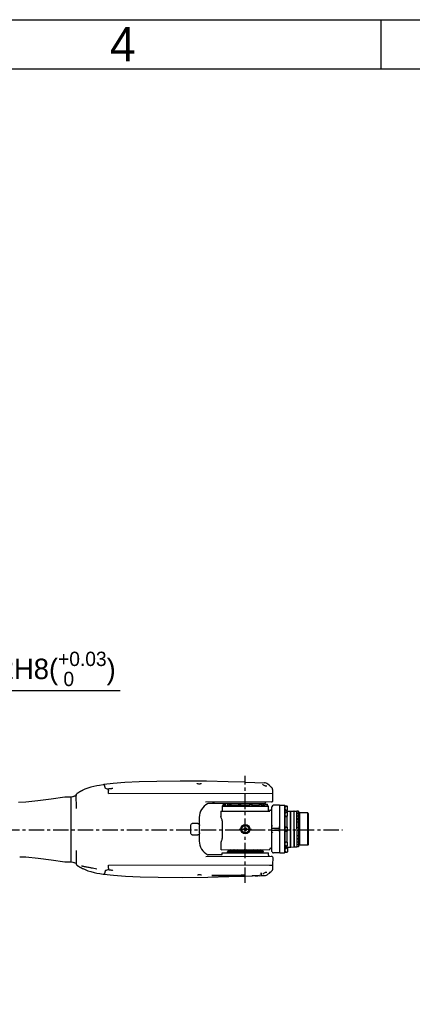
# Model space of a CAD drawing. Header units: millimetres. Extents: x 4086 to 10416, y 123 to 1549.
# Tile 152 of 256: x 7115 to 7307, y 1068 to 1549. Entities that reach past the tile are written whole.
import ezdxf
from ezdxf.enums import TextEntityAlignment as Align

# ---------------------------------------------------------------- set-up
doc = ezdxf.new("R2010")
doc.units = ezdxf.units.MM
doc.linetypes.add('CENTER', pattern=[0.6, 0.375, -0.075, 0.075, -0.075])
for name, color, linetype in [('中心线', 7, 'Continuous'), ('外形图', 7, 'Continuous'), ('尺寸标注', 7, 'Continuous'), ('运动范围', 7, 'Continuous')]:
    doc.layers.add(name, color=color, linetype=linetype)
doc.styles.add('思源黑', font='SourceHanSansCN-Normal.ttf')
doc.dimstyles.new('尺寸标注_1_4比例中六弯折', dxfattribs={"dimtxt": 10, "dimasz": 8, "dimexe": 2, "dimexo": 1.5, "dimgap": 1, "dimtad": 1, "dimtih": 1, "dimtoh": 1, "dimdec": 1, "dimlfac": 4, "dimdsep": 46, "dimtxsty": '思源黑', "dimcen": 0.09, "dimadec": 0, "dimazin": 0, "dimtp": 0.01, "dimtm": 0.01, "dimtfac": 1, "dimtdec": 1, "dimtofl": 0, "dimtmove": 0, "dimatfit": 3, "dimfxl": 1, "dimtolj": 1, "dimarcsym": 0})

# ---------------------------------------------------------------- blocks, each defined once
blk = doc.blocks.new('1')
at = {"color": 2}
blk.add_line((7291.66, 1549.22), (7291.66, 1525.22), dxfattribs=at)
for points in [[(6283.66, 123.62), (6283.66, 1549.22), (8299.66, 1549.22), (8299.66, 123.62)], [(6403.66, 147.62), (6403.66, 1525.22), (8275.66, 1525.22), (8275.66, 147.62)]]:
    blk.add_lwpolyline(points, close=True, dxfattribs=at)
at = {"color": 2, "style": '思源黑'}
blk.add_text('4', height=16.8, dxfattribs=at).set_placement((7165.66, 1537.22), align=Align.MIDDLE_CENTER)
at = {"color": 7, "style": '思源黑'}
for tag, height, p in [('编号', 19.2, (8134.84, 252.67)), ('比例', 8, (7939.66, 171.62))]:
    blk.add_attdef(tag, text='', height=height, dxfattribs=at).set_placement(p, align=Align.MIDDLE)
at = {"linetype": 'Continuous', "lineweight": 0, "ltscale": 0.3, "style": '思源黑'}
for tag, p in [('当前页', (8121.35, 207.93)), ('总页数', (8160.27, 207.93))]:
    blk.add_attdef(tag, text='', height=8, dxfattribs=at).set_placement(p, align=Align.MIDDLE)
blk = doc.blocks.new('*D631')
at = {"layer": 'Defpoints', "color": 0}
for p in [(7031.66, 1193.82), (7034.06, 1195.61)]:
    blk.add_point(p, dxfattribs=at)
at = {"layer": '尺寸标注', "color": 0, "lineweight": -2}
for p in [(7040.47, 1200.4), (7164.41, 1221.39)]:
    blk.add_line(p, (7068.58, 1221.39), dxfattribs=at)
at = {"layer": '尺寸标注', "color": 0}
for p, q in [((7032.77, 1194.71), (7032.95, 1194.71)), ((7032.86, 1194.62), (7032.86, 1194.8))]:
    blk.add_line(p, q, dxfattribs=at)
blk.add_solid([(7039.67, 1201.47), (7041.27, 1199.33), (7034.06, 1195.61)], dxfattribs=at)
at = {"layer": '尺寸标注', "color": 0, "insert": (7117, 1232.15), "char_height": 10, "attachment_point": 5, "style": '思源黑'}
blk.add_mtext('\\A1;2×{\\C256;Φ}12H8({\\H0.7x;\\S+0.03^  0;})', dxfattribs=at)

msp = doc.modelspace()

# ---------------------------------------------------------------- linework, layer by layer
at = {"layer": '中心线', "linetype": 'CENTER', "ltscale": 20}
msp.add_line((6915.728, 1153.464), (7273.005, 1153.464), dxfattribs=at)
at = {"layer": '外形图', "color": 7, "linetype": 'Continuous'}
for p, q in [((7156.409, 1175.605), (7156.203, 1175.534)), ((7156.353, 1175.54), (7156.349, 1175.541)), ((7160.991, 1176.188), (7156.405, 1175.604)), ((7158.753, 1173.513), (7158.728, 1173.52)), ((7158.829, 1173.502), (7158.753, 1173.513)), ((7158.941, 1173.494), (7158.829, 1173.502)), ((7159.089, 1173.492), (7158.941, 1173.494)), ((7159.142, 1173.493), (7159.089, 1173.492)), ((7159.277, 1173.496), (7159.142, 1173.493)), ((7160.338, 1173.65), (7160.294, 1173.64)), ((7160.475, 1173.685), (7160.338, 1173.65)), ((7160.585, 1173.718), (7160.475, 1173.685)), ((7201.977, 1176.107), (7201.967, 1176.112)), ((7202.028, 1176.088), (7201.977, 1176.107)), ((7202.256, 1176.033), (7202.134, 1176.063)), ((7203.904, 1176.092), (7203.794, 1176.058)), ((7203.929, 1176.098), (7203.901, 1176.091)), ((7225.492, 1176.807), (7234.962, 1176.532)), ((7235.289, 1174.967), (7235.112, 1175.034)), ((7235.453, 1174.91), (7235.289, 1174.967)), ((7236.008, 1176.201), (7236.005, 1176.202)), ((7238.731, 1173.835), (7238.684, 1173.905)), ((7137.687, 1169.466), (7137.33, 1169.44)), ((7140.505, 1169.471), (7137.687, 1169.466)), ((7140.512, 1169.473), (7140.505, 1169.471)), ((7140.505, 1169.472), (7140.505, 1169.469)), ((7140.56, 1137.978), (7140.505, 1169.469)), ((7141.318, 1169.727), (7140.512, 1169.473)), ((7142.196, 1170.006), (7141.318, 1169.727)), ((7142.646, 1170.151), (7141.957, 1169.93)), ((7142.658, 1170.155), (7142.196, 1170.006)), ((7142.844, 1170.265), (7142.658, 1170.155)), ((7142.962, 1170.431), (7142.844, 1170.265)), ((7143.003, 1170.63), (7142.962, 1170.431)), ((7143.015, 1163.984), (7143.003, 1170.758)), ((7146.121, 1172.871), (7146.116, 1172.868)), ((7158.71, 1171.253), (7238.944, 1171.393)), ((7238.885, 1173.329), (7238.884, 1173.363)), ((7238.285, 1167.142), (7206.131, 1167.086)), ((7210.477, 1166.343), (7207.347, 1166.338)), ((7210.475, 1167.093), (7209.555, 1167.035)), ((7235.261, 1166.386), (7210.477, 1166.343)), ((7214.363, 1165.225), (7214.263, 1165.125)), ((7214.263, 1165.125), (7236.763, 1165.164)), ((7214.263, 1165.125), (7214.268, 1162.6)), ((7214.363, 1165.225), (7214.683, 1165.226)), ((7214.683, 1165.226), (7214.682, 1165.851)), ((7214.683, 1165.226), (7214.775, 1165.226)), ((7214.807, 1165.976), (7215.932, 1165.978)), ((7214.846, 1165.226), (7217.46, 1165.23)), ((7216.058, 1165.228), (7216.057, 1165.853)), ((7216.761, 1166.354), (7216.762, 1165.579)), ((7217.4, 1165.58), (7216.762, 1165.579)), ((7216.762, 1165.579), (7216.862, 1165.479)), ((7217.4, 1165.48), (7216.862, 1165.479)), ((7216.888, 1165.229), (7216.954, 1165.48)), ((7217.401, 1165.23), (7217.4, 1165.855)), ((7217.46, 1165.23), (7217.745, 1165.231)), ((7217.525, 1165.981), (7218.649, 1165.982)), ((7217.745, 1165.231), (7222.392, 1165.239)), ((7218.776, 1165.233), (7218.775, 1165.858)), ((7222.107, 1165.589), (7218.775, 1165.583)), ((7222.107, 1165.489), (7218.775, 1165.483)), ((7222.108, 1165.239), (7222.107, 1165.864)), ((7222.232, 1165.989), (7223.357, 1165.991)), ((7222.392, 1165.239), (7222.795, 1165.24)), ((7222.795, 1165.24), (7228.231, 1165.249)), ((7223.483, 1165.241), (7223.482, 1165.866)), ((7227.542, 1165.598), (7223.482, 1165.591)), ((7227.543, 1165.498), (7223.482, 1165.491)), ((7227.543, 1165.248), (7227.542, 1165.873)), ((7227.667, 1165.998), (7228.792, 1166)), ((7228.198, 1165.249), (7228.636, 1165.25)), ((7228.574, 1165.25), (7233.167, 1165.258)), ((7228.918, 1165.25), (7228.917, 1165.875)), ((7232.249, 1165.606), (7228.917, 1165.6)), ((7232.25, 1165.506), (7228.918, 1165.5)), ((7232.25, 1165.256), (7232.249, 1165.881)), ((7232.374, 1166.006), (7233.499, 1166.008)), ((7233.167, 1165.258), (7233.566, 1165.259)), ((7233.533, 1165.258), (7236.179, 1165.263)), ((7233.625, 1165.259), (7233.624, 1165.884)), ((7234.262, 1165.61), (7233.624, 1165.609)), ((7234.162, 1165.51), (7233.625, 1165.509)), ((7234.138, 1165.26), (7234.07, 1165.509)), ((7234.262, 1165.61), (7234.162, 1165.51)), ((7234.261, 1166.385), (7234.262, 1165.61)), ((7234.968, 1165.261), (7234.967, 1165.886)), ((7235.091, 1166.011), (7236.216, 1166.013)), ((7235.261, 1166.386), (7235.261, 1166.636)), ((7236.179, 1165.263), (7236.343, 1165.263)), ((7236.343, 1165.263), (7236.342, 1165.888)), ((7236.343, 1165.263), (7236.663, 1165.264)), ((7236.663, 1165.264), (7236.763, 1165.164)), ((7236.763, 1165.164), (7236.767, 1162.639)), ((7238.532, 1154.392), (7238.514, 1164.767)), ((7242.262, 1165.524), (7239.262, 1165.518)), ((7242.262, 1165.524), (7242.281, 1155.149)), ((7242.263, 1165.399), (7242.387, 1165.524)), ((7242.387, 1165.524), (7244.637, 1165.528)), ((7242.428, 1142.274), (7242.387, 1165.524)), ((7244.763, 1165.403), (7244.637, 1165.528)), ((7244.637, 1165.528), (7244.678, 1142.278)), ((7244.763, 1165.403), (7244.803, 1142.403)), ((7244.763, 1165.216), (7245.888, 1165.218)), ((7244.764, 1164.666), (7245.716, 1165.217)), ((7246.013, 1165.093), (7246.016, 1163.218)), ((7203.023, 1159.58), (7203.029, 1156.155)), ((7213.643, 1162.599), (7237.471, 1162.64)), ((7213.643, 1162.599), (7213.647, 1160.174)), ((7237.761, 1163.149), (7237.517, 1163.15)), ((7244.766, 1163.641), (7245.719, 1163.092)), ((7244.767, 1163.091), (7245.892, 1163.093)), ((7244.768, 1162.213), (7245.893, 1162.215)), ((7244.769, 1161.663), (7245.721, 1162.215)), ((7244.771, 1160.638), (7245.725, 1160.09)), ((7244.772, 1160.088), (7245.897, 1160.09)), ((7244.867, 1162.903), (7245.767, 1162.905)), ((7246.017, 1162.655), (7245.767, 1162.905)), ((7245.767, 1162.905), (7245.768, 1162.215)), ((7245.772, 1160.09), (7245.781, 1154.967)), ((7246.017, 1162.655), (7247.567, 1162.658)), ((7246.018, 1162.091), (7246.017, 1162.655)), ((7246.018, 1162.091), (7246.022, 1160.216)), ((7246.031, 1154.843), (7246.022, 1160.216)), ((7247.643, 1162.583), (7247.567, 1162.658)), ((7247.567, 1162.658), (7247.598, 1145.158)), ((7247.643, 1162.583), (7247.717, 1162.658)), ((7247.673, 1145.233), (7247.643, 1162.583)), ((7247.717, 1162.658), (7249.286, 1162.661)), ((7247.748, 1145.158), (7247.717, 1162.658)), ((7249.361, 1162.586), (7249.286, 1162.661)), ((7249.286, 1162.661), (7249.317, 1145.161)), ((7249.361, 1162.586), (7249.436, 1162.661)), ((7249.392, 1145.236), (7249.361, 1162.586)), ((7249.436, 1162.661), (7250.68, 1162.663)), ((7249.467, 1145.161), (7249.436, 1162.661)), ((7250.768, 1162.576), (7250.68, 1162.663)), ((7250.68, 1162.663), (7250.711, 1145.163)), ((7251.468, 1162.602), (7250.768, 1162.601)), ((7250.798, 1145.226), (7250.768, 1162.601)), ((7251.469, 1161.53), (7250.769, 1161.529)), ((7251.472, 1160.259), (7250.772, 1160.258)), ((7251.518, 1162.552), (7251.468, 1162.602)), ((7251.468, 1162.602), (7251.474, 1158.884)), ((7251.52, 1161.481), (7251.469, 1161.53)), ((7251.522, 1160.209), (7251.472, 1160.259)), ((7251.518, 1162.552), (7251.548, 1145.277)), ((7251.645, 1161.04), (7251.52, 1161.165)), ((7251.645, 1161.04), (7251.67, 1146.79)), ((7251.773, 1159.415), (7251.648, 1159.54)), ((7251.769, 1161.54), (7252.019, 1161.791)), ((7251.796, 1146.29), (7251.769, 1161.54)), ((7256.019, 1161.798), (7252.019, 1161.791)), ((7252.019, 1161.791), (7252.046, 1146.041)), ((7256.269, 1161.548), (7256.019, 1161.798)), ((7256.046, 1146.048), (7256.019, 1161.798)), ((7256.269, 1161.548), (7256.296, 1146.298)), ((7198.914, 1152.073), (7198.908, 1155.573)), ((7199.584, 1156.574), (7199.604, 1156.574)), ((7202.26, 1156.579), (7199.604, 1156.574)), ((7203.21, 1152.081), (7203.204, 1155.581)), ((7214.276, 1158.007), (7214.291, 1149.276)), ((7224.9, 1154.217), (7225.518, 1154.591)), ((7224.916, 1153.496), (7224.9, 1154.217)), ((7225.518, 1154.591), (7226.15, 1154.243)), ((7226.15, 1154.243), (7226.165, 1153.522)), ((7238.532, 1154.392), (7239.282, 1154.393)), ((7238.534, 1153.392), (7238.532, 1154.392)), ((7239.282, 1154.393), (7242.282, 1154.399)), ((7242.285, 1152.649), (7242.281, 1155.149)), ((7244.781, 1154.966), (7245.906, 1154.968)), ((7244.782, 1154.416), (7245.734, 1154.967)), ((7246.031, 1154.843), (7246.034, 1152.968)), ((7251.474, 1158.884), (7250.774, 1158.883)), ((7251.475, 1158.602), (7250.775, 1158.601)), ((7251.477, 1157.227), (7250.777, 1157.226)), ((7251.482, 1154.602), (7250.782, 1154.601)), ((7251.524, 1158.934), (7251.474, 1158.884)), ((7251.525, 1158.552), (7251.475, 1158.602)), ((7251.475, 1158.602), (7251.477, 1157.227)), ((7251.527, 1157.277), (7251.477, 1157.227)), ((7251.532, 1154.552), (7251.482, 1154.602)), ((7251.482, 1154.602), (7251.484, 1153.227)), ((7199.593, 1151.074), (7199.614, 1151.074)), ((7199.614, 1151.074), (7202.27, 1151.079)), ((7203.037, 1151.505), (7203.043, 1148.08)), ((7225.548, 1153.148), (7224.916, 1153.496)), ((7226.165, 1153.522), (7225.548, 1153.148)), ((7238.534, 1153.392), (7239.284, 1153.393)), ((7238.552, 1143.017), (7238.534, 1153.392)), ((7239.284, 1153.393), (7242.284, 1153.399)), ((7242.285, 1152.649), (7242.303, 1142.274)), ((7244.784, 1153.391), (7245.737, 1152.842)), ((7244.785, 1152.841), (7245.91, 1152.843)), ((7245.785, 1152.842), (7245.794, 1147.719)), ((7246.044, 1147.595), (7246.034, 1152.968)), ((7251.484, 1153.227), (7250.784, 1153.226)), ((7251.489, 1150.602), (7250.789, 1150.601)), ((7251.534, 1153.277), (7251.484, 1153.227)), ((7251.539, 1150.552), (7251.489, 1150.602)), ((7251.489, 1150.602), (7251.491, 1149.227)), ((7213.675, 1143.849), (7213.67, 1147.024)), ((7237.793, 1144.786), (7237.863, 1144.63)), ((7244.794, 1147.718), (7245.919, 1147.72)), ((7244.795, 1147.168), (7245.746, 1147.719)), ((7244.796, 1146.143), (7245.75, 1145.594)), ((7244.797, 1145.593), (7245.922, 1145.595)), ((7244.799, 1144.716), (7245.924, 1144.718)), ((7244.8, 1144.166), (7245.751, 1144.717)), ((7244.898, 1144.903), (7245.798, 1144.905)), ((7245.797, 1145.594), (7245.798, 1144.905)), ((7246.048, 1145.155), (7245.798, 1144.905)), ((7246.044, 1147.595), (7246.047, 1145.72)), ((7246.048, 1145.155), (7246.047, 1145.723)), ((7246.048, 1145.155), (7247.598, 1145.158)), ((7246.049, 1144.593), (7246.052, 1142.718)), ((7247.673, 1145.233), (7247.598, 1145.158)), ((7247.673, 1145.233), (7247.748, 1145.158)), ((7247.748, 1145.158), (7249.317, 1145.161)), ((7249.392, 1145.236), (7249.317, 1145.161)), ((7249.392, 1145.236), (7249.467, 1145.161)), ((7249.467, 1145.161), (7250.711, 1145.163)), ((7250.798, 1145.251), (7250.711, 1145.163)), ((7251.491, 1149.227), (7250.791, 1149.226)), ((7251.491, 1148.945), (7250.791, 1148.944)), ((7251.494, 1147.57), (7250.794, 1147.569)), ((7251.496, 1146.299), (7250.796, 1146.298)), ((7251.498, 1145.227), (7250.798, 1145.226)), ((7251.541, 1149.277), (7251.491, 1149.227)), ((7251.541, 1148.896), (7251.491, 1148.945)), ((7251.491, 1148.945), (7251.498, 1145.227)), ((7251.544, 1147.621), (7251.494, 1147.57)), ((7251.546, 1146.349), (7251.496, 1146.299)), ((7251.548, 1145.277), (7251.498, 1145.227)), ((7251.67, 1146.79), (7251.545, 1146.665)), ((7251.792, 1148.415), (7251.668, 1148.29)), ((7251.796, 1146.29), (7252.046, 1146.041)), ((7256.046, 1146.048), (7252.046, 1146.041)), ((7256.296, 1146.298), (7256.046, 1146.048)), ((7115.344, 1140.421), (7115.56, 1140.428)), ((7143.063, 1136.693), (7143.051, 1143.467)), ((7206.178, 1140.586), (7238.333, 1140.642)), ((7210.52, 1141.343), (7207.391, 1141.338)), ((7214.17, 1141.35), (7210.52, 1141.343)), ((7213.675, 1143.849), (7237.425, 1143.89)), ((7214.303, 1142.35), (7236.803, 1142.389)), ((7214.304, 1141.85), (7214.303, 1142.35)), ((7217.09, 1143.355), (7216.802, 1142.854)), ((7216.802, 1142.854), (7234.302, 1142.885)), ((7216.803, 1142.354), (7216.802, 1142.854)), ((7217.09, 1143.355), (7234.012, 1143.384)), ((7218.595, 1143.857), (7218.363, 1143.482)), ((7218.363, 1143.857), (7218.363, 1143.482)), ((7219.505, 1143.859), (7219.738, 1143.484)), ((7219.738, 1143.859), (7219.738, 1143.484)), ((7219.925, 1143.86), (7219.926, 1143.36)), ((7220.499, 1143.861), (7220.267, 1143.485)), ((7220.267, 1143.86), (7220.267, 1143.485)), ((7221.409, 1143.862), (7221.642, 1143.488)), ((7221.642, 1143.863), (7221.642, 1143.488)), ((7225.095, 1143.869), (7224.863, 1143.493)), ((7224.863, 1143.868), (7224.863, 1143.493)), ((7226.005, 1143.87), (7226.238, 1143.496)), ((7226.238, 1143.871), (7226.238, 1143.496)), ((7229.459, 1143.876), (7229.46, 1143.501)), ((7229.691, 1143.877), (7229.46, 1143.501)), ((7230.601, 1143.878), (7230.835, 1143.504)), ((7230.834, 1143.879), (7230.835, 1143.504)), ((7231.175, 1143.879), (7231.176, 1143.379)), ((7231.595, 1143.88), (7231.363, 1143.505)), ((7231.363, 1143.88), (7231.363, 1143.505)), ((7232.505, 1143.882), (7232.738, 1143.507)), ((7232.738, 1143.882), (7232.738, 1143.507)), ((7234.012, 1143.384), (7234.302, 1142.885)), ((7234.303, 1142.385), (7234.302, 1142.885)), ((7236.805, 1141.139), (7236.803, 1142.389)), ((7237.425, 1143.89), (7237.425, 1144.133)), ((7242.303, 1142.274), (7239.303, 1142.269)), ((7242.303, 1142.399), (7242.428, 1142.274)), ((7242.428, 1142.274), (7244.678, 1142.278)), ((7244.803, 1142.403), (7244.678, 1142.278)), ((7244.802, 1143.141), (7245.755, 1142.592)), ((7244.802, 1142.591), (7245.927, 1142.593)), ((7137.382, 1137.991), (7137.74, 1137.966)), ((7137.74, 1137.966), (7140.56, 1137.971)), ((7140.56, 1137.978), (7140.56, 1137.964)), ((7140.567, 1137.969), (7140.56, 1137.971)), ((7140.565, 1137.97), (7141.234, 1137.762)), ((7140.567, 1137.969), (7141.373, 1137.718)), ((7141.234, 1137.762), (7142.014, 1137.518)), ((7141.373, 1137.718), (7142.253, 1137.442)), ((7142.014, 1137.518), (7142.703, 1137.299)), ((7142.253, 1137.442), (7142.715, 1137.295)), ((7158.771, 1136.253), (7239.005, 1136.393)), ((7237.412, 1136.262), (7239.039, 1136.265)), ((7146.188, 1134.591), (7146.183, 1134.594)), ((7153.07, 1132.444), (7154.419, 1132.216)), ((7154.419, 1132.216), (7156.127, 1131.946)), ((7156.266, 1131.958), (7156.441, 1131.906)), ((7158.892, 1133.98), (7159.013, 1133.997)), ((7159.013, 1133.997), (7159.212, 1134.003)), ((7159.212, 1134.003), (7159.37, 1133.999)), ((7159.37, 1133.999), (7159.518, 1133.993)), ((7160.139, 1133.916), (7160.296, 1133.885)), ((7160.296, 1133.885), (7160.425, 1133.857)), ((7202.172, 1131.561), (7202.27, 1131.585)), ((7202.27, 1131.585), (7202.312, 1131.593)), ((7202.311, 1131.593), (7202.442, 1131.622)), ((7203.831, 1131.609), (7203.966, 1131.572)), ((7203.964, 1131.572), (7203.986, 1131.567)), ((7203.986, 1131.567), (7204.067, 1131.544)), ((7204.067, 1131.544), (7204.112, 1131.524)), ((7204.112, 1131.524), (7204.12, 1131.519)), ((7225.612, 1130.932), (7228.881, 1131.034)), ((7228.967, 1131.036), (7228.88, 1131.034)), ((7230.42, 1131.083), (7228.967, 1131.036)), ((7229.011, 1131.161), (7229.075, 1131.164)), ((7229.077, 1131.137), (7229.076, 1131.161)), ((7230.42, 1131.083), (7231.606, 1131.122)), ((7232.348, 1131.147), (7231.606, 1131.122)), ((7232.378, 1131.272), (7232.314, 1131.269)), ((7232.348, 1131.147), (7233.067, 1131.171)), ((7233.067, 1131.171), (7235.081, 1131.24)), ((7235.445, 1132.79), (7235.584, 1132.834)), ((7235.584, 1132.834), (7235.689, 1132.862)), ((7235.689, 1132.862), (7235.883, 1132.902)), ((7235.883, 1132.902), (7236.025, 1132.909)), ((7236.025, 1132.909), (7236.062, 1132.904)), ((7236.064, 1132.904), (7236.095, 1132.896)), ((7236.095, 1132.896), (7236.107, 1132.89)), ((7236.107, 1132.89), (7236.109, 1132.888)), ((7236.109, 1132.888), (7236.109, 1132.881)), ((7238.584, 1133.642), (7238.634, 1133.692)), ((7238.634, 1133.692), (7238.794, 1133.881)), ((7238.793, 1133.88), (7238.841, 1133.95))]:
    msp.add_line(p, q, dxfattribs=at)
at = {"layer": '外形图', "color": 7}
msp.add_line((7222.533, 1153.869), (7228.533, 1153.869), dxfattribs=at)
at = {"layer": '外形图', "color": 7, "linetype": 'Continuous'}
for points in [[(7152.996, 1175.042), (7151.596, 1174.759), (7150.046, 1174.362), (7148.582, 1173.894), (7147.198, 1173.358), (7146.116, 1172.868)], [(7156.051, 1175.551), (7154.344, 1175.275), (7152.996, 1175.042)], [(7160.294, 1173.64), (7160.171, 1173.611), (7159.88, 1173.548), (7159.573, 1173.508), (7159.277, 1173.496)], [(7160.762, 1173.793), (7160.765, 1173.797), (7160.761, 1173.794), (7160.728, 1173.775), (7160.669, 1173.749), (7160.585, 1173.718)], [(7225.491, 1176.807), (7217.205, 1177.046), (7206.549, 1177.26), (7193.731, 1177.32), (7182.298, 1177.219), (7173.673, 1177.016), (7166.751, 1176.677), (7160.991, 1176.188)], [(7202.136, 1176.063), (7202.115, 1176.067), (7202.028, 1176.088)], [(7203.794, 1176.058), (7203.529, 1175.959), (7203.271, 1175.881), (7203.042, 1175.852), (7202.808, 1175.873), (7202.538, 1175.943), (7202.256, 1176.033)], [(7204.014, 1176.127), (7204.021, 1176.133), (7203.998, 1176.121), (7203.929, 1176.098)], [(7235.112, 1175.034), (7234.779, 1175.181), (7234.466, 1175.35), (7234.219, 1175.519), (7234.061, 1175.671), (7233.999, 1175.776), (7233.995, 1175.808)], [(7236.008, 1176.2), (7235.746, 1176.348), (7235.231, 1176.505), (7234.954, 1176.532)], [(7236.008, 1174.828), (7235.991, 1174.821), (7235.878, 1174.808), (7235.693, 1174.837), (7235.453, 1174.91)], [(7238.473, 1174.143), (7238.33, 1174.28), (7238.011, 1174.584), (7237.627, 1174.937), (7237.179, 1175.324), (7236.596, 1175.784), (7236.005, 1176.202)], [(7238.684, 1173.904), (7238.523, 1174.093), (7238.473, 1174.143)], [(7238.884, 1173.363), (7238.831, 1173.626), (7238.731, 1173.836)], [(7137.33, 1169.44), (7130.671, 1168.596), (7124.276, 1167.654), (7118.349, 1166.983), (7114.835, 1166.95)], [(7141.957, 1169.93), (7141.178, 1169.683), (7140.51, 1169.473)], [(7146.121, 1172.87), (7145.947, 1172.786), (7145.781, 1172.703), (7145.619, 1172.62), (7145.461, 1172.539), (7145.308, 1172.458), (7145.159, 1172.377), (7145.014, 1172.297), (7144.872, 1172.217), (7144.734, 1172.138), (7144.599, 1172.06), (7144.467, 1171.982), (7144.339, 1171.904), (7144.213, 1171.827), (7144.09, 1171.75), (7143.969, 1171.674), (7143.851, 1171.598), (7143.736, 1171.522), (7143.623, 1171.448), (7143.513, 1171.373), (7143.405, 1171.3), (7143.298, 1171.226), (7143.216, 1171.169)], [(7238.687, 1171.392), (7238.782, 1171.411), (7238.858, 1171.46)], [(7238.858, 1171.46), (7238.909, 1171.528), (7238.934, 1171.603), (7238.937, 1171.65)], [(7238.937, 1171.65), (7238.923, 1172.119), (7238.9, 1172.853), (7238.885, 1173.329)], [(7239.036, 1167.909), (7239.011, 1168.941), (7238.976, 1170.267), (7238.944, 1171.393)], [(7115.344, 1140.421), (7118.362, 1140.384), (7124.287, 1139.739), (7130.683, 1138.819), (7137.382, 1137.991)], [(7239.005, 1136.393), (7239.033, 1137.519), (7239.063, 1138.845), (7239.085, 1139.877)], [(7143.277, 1136.283), (7143.352, 1136.231), (7143.45, 1136.164), (7143.547, 1136.098), (7143.643, 1136.033), (7143.742, 1135.968), (7143.843, 1135.902), (7143.948, 1135.834), (7144.056, 1135.766), (7144.167, 1135.695), (7144.283, 1135.624), (7144.403, 1135.551), (7144.527, 1135.477), (7144.655, 1135.401), (7144.788, 1135.325), (7144.926, 1135.246), (7145.07, 1135.166), (7145.22, 1135.084), (7145.378, 1134.999), (7145.543, 1134.913), (7145.716, 1134.824), (7145.896, 1134.733), (7146.085, 1134.641), (7146.188, 1134.592)], [(7239.042, 1136.265), (7239.042, 1136.274), (7239.038, 1136.301), (7239.027, 1136.328), (7239.009, 1136.353), (7238.984, 1136.374), (7238.953, 1136.388)], [(7238.993, 1134.458), (7239.008, 1134.977), (7239.029, 1135.755), (7239.042, 1136.265)], [(7146.183, 1134.594), (7147.266, 1134.108), (7148.652, 1133.576), (7150.118, 1133.113), (7151.669, 1132.722), (7153.07, 1132.444)], [(7156.441, 1131.906), (7161.099, 1131.327), (7166.993, 1130.85), (7174.107, 1130.533), (7183.034, 1130.363), (7194.802, 1130.309), (7207.211, 1130.422), (7217.557, 1130.671), (7225.611, 1130.932)], [(7158.851, 1133.971), (7158.845, 1133.964), (7158.892, 1133.98)], [(7159.518, 1133.993), (7159.83, 1133.967), (7160.139, 1133.916)], [(7160.425, 1133.857), (7160.622, 1133.806), (7160.757, 1133.76)], [(7160.757, 1133.76), (7160.837, 1133.722), (7160.854, 1133.711)], [(7160.854, 1133.711), (7160.864, 1133.703), (7160.858, 1133.726)], [(7202.106, 1131.537), (7202.102, 1131.531), (7202.116, 1131.54), (7202.172, 1131.561)], [(7202.442, 1131.622), (7202.73, 1131.698), (7203.015, 1131.746), (7203.277, 1131.744), (7203.554, 1131.692), (7203.831, 1131.609)], [(7204.12, 1131.519), (7204.12, 1131.519), (7204.112, 1131.547)], [(7233.284, 1132.578), (7233.28, 1132.495), (7233.277, 1132.414), (7233.273, 1132.334), (7233.269, 1132.255), (7233.265, 1132.178), (7233.261, 1132.103), (7233.256, 1132.028), (7233.252, 1131.956), (7233.247, 1131.885), (7233.243, 1131.815), (7233.238, 1131.747), (7233.233, 1131.681), (7233.229, 1131.616)], [(7234.111, 1131.919), (7234.119, 1131.965), (7234.191, 1132.085), (7234.348, 1132.234), (7234.578, 1132.393), (7234.857, 1132.547), (7235.156, 1132.682), (7235.445, 1132.79)], [(7235.073, 1131.24), (7235.351, 1131.268), (7235.868, 1131.429), (7236.125, 1131.575)], [(7236.122, 1131.573), (7236.712, 1131.994), (7237.294, 1132.455), (7237.741, 1132.844), (7238.123, 1133.199), (7238.441, 1133.504), (7238.583, 1133.641)], [(7238.84, 1133.95), (7238.944, 1134.172), (7238.993, 1134.457)]]:
    msp.add_lwpolyline(points, dxfattribs=at)
for radius in [2.25, 2, 1.75]:
    msp.add_circle((7225.533, 1153.869), radius, dxfattribs=at)
for centre, radius, start, end in [((7143.503, 1170.759), 0.5, 125.04292, 180.1), ((7210.523, 1159.593), 7.5, 116.8655, 180.1), ((7207.359, 1165.838), 0.5, 90.1, 116.8655), ((7207.348, 1165.839), 0.499, 95.74825, 97.74592), ((7207.348, 1165.839), 0.498, 90.10371, 95.75062), ((7214.807, 1165.851), 0.125, 90.1, 180.1), ((7215.932, 1165.853), 0.125, 0.1, 90.1), ((7217.525, 1165.856), 0.125, 90.1, 180.1), ((7218.65, 1165.857), 0.125, 0.1, 90.1), ((7222.232, 1165.864), 0.125, 90.1, 180.1), ((7223.357, 1165.866), 0.125, 0.1, 90.1), ((7227.667, 1165.873), 0.125, 90.1, 180.1), ((7228.792, 1165.875), 0.125, 0.1, 90.1), ((7232.374, 1165.881), 0.125, 90.1, 180.1), ((7233.499, 1165.883), 0.125, 0.1, 90.1), ((7235.092, 1165.886), 0.125, 90.1, 180.1), ((7235.761, 1166.637), 0.5, 90.1, 180.1), ((7236.217, 1165.888), 0.125, 0.1, 90.1), ((7237.765, 1163.899), 0.75, 269.66607, 0.1), ((7238.286, 1167.892), 0.75, 270.1, 1.3463), ((7239.264, 1164.768), 0.75, 90.1, 180.1), ((7245.888, 1165.093), 0.125, 0.1, 90.1), ((7277.919, 1131.942), 51.052, 142.31609, 143.03624), ((7244.867, 1163.003), 0.1, 180.1, 270.1), ((7245.891, 1163.218), 0.125, 270.1, 0.1), ((7245.893, 1162.09), 0.125, 0.1, 90.1), ((7245.897, 1160.215), 0.125, 270.1, 0.1), ((7213.026, 1158.005), 1.25, 0.1, 33.66907), ((7225.533, 1153.869), 0.625, 1.21135, 180.0553), ((7239.281, 1155.143), 0.75, 132.39255, 180.1), ((7245.906, 1154.843), 0.125, 0.1, 90.1), ((7225.533, 1153.869), 0.625, 181.21135, 0.0553), ((7239.285, 1152.643), 0.75, 180.1, 227.80745), ((7245.909, 1152.968), 0.125, 270.1, 0.1), ((7210.543, 1148.093), 7.5, 180.1, 243.3345), ((7213.041, 1149.274), 1.25, 344.62922, 0.1), ((7237.925, 1144.134), 0.5, 97.11792, 180.1), ((7237.8, 1143.883), 0.75, 0.1, 85.2117), ((7244.899, 1144.803), 0.1, 90.1, 180.1), ((7245.919, 1147.595), 0.125, 0.1, 90.1), ((7245.922, 1145.72), 0.125, 270.1, 0.1), ((7245.924, 1144.593), 0.125, 0.1, 90.1), ((7207.401, 1141.838), 0.5, 243.3345, 270.1), ((7213.804, 1141.849), 0.5, 270.1, 0.1), ((7218.488, 1143.482), 0.125, 180.1, 270.1), ((7219.613, 1143.484), 0.125, 270.1, 0.1), ((7220.392, 1143.485), 0.125, 180.1, 270.1), ((7221.517, 1143.487), 0.125, 270.1, 0.1), ((7224.988, 1143.494), 0.125, 180.1, 270.1), ((7226.113, 1143.495), 0.125, 270.1, 0.1), ((7229.585, 1143.502), 0.125, 180.1, 270.1), ((7230.71, 1143.504), 0.125, 270.1, 0.1), ((7231.488, 1143.505), 0.125, 180.1, 270.1), ((7232.613, 1143.507), 0.125, 270.1, 0.1), ((7237.305, 1141.14), 0.5, 180.1, 270.1), ((7238.335, 1139.892), 0.75, 358.85367, 90.1), ((7239.302, 1143.019), 0.75, 180.1, 270.1), ((7245.927, 1142.718), 0.125, 270.1, 0.1), ((7142.562, 1136.819), 0.5, 0.33545, 72.18723), ((7143.563, 1136.693), 0.5, 180.1, 235.15707), ((7160.287, 1201.767), 67.423, 257.38703, 257.90464), ((7164.682, 1222.384), 88.504, 257.91909, 258.67545), ((7171.108, 1254.316), 121.076, 258.6612, 259.04859), ((7179.632, 1298.42), 165.996, 259.0519, 259.42253), ((7156.171, 1133.556), 1.619, 276.69187, 277.57283), ((7229.622, 1132.74), 1.693, 248.83075, 251.18463), ((7176.229, 2441.391), 1311.293, 272.309693, 272.451265), ((7177.778, 2433.631), 1303.503, 272.255412, 272.397831), ((7233.015, 1132.922), 1.769, 246.61866, 248.90478)]:
    msp.add_arc(centre, radius, start, end, dxfattribs=at)
for points, knots in [([(7156.349, 1175.541), (7156.32, 1175.545), (7156.221, 1175.558), (7156.12, 1175.561), (7156.051, 1175.551)], [0, 0, 0, 0, 2435.3609705, 8248.0960883, 8248.0960883, 8248.0960883, 8248.0960883]), ([(7157.427, 1173.663), (7157.379, 1173.676), (7157.25, 1173.716), (7157.152, 1173.955), (7157.068, 1174.244), (7156.986, 1174.587), (7156.909, 1174.931), (7156.83, 1175.209), (7156.761, 1175.437), (7156.652, 1175.475), (7156.617, 1175.484)], [0, 0, 0, 0, 1942.1113742, 4982.1532997, 9319.1982945, 14054.7056042, 18776.0028746, 23039.2193052, 25822.3734376, 27261.3722852, 27261.3722852, 27261.3722852, 27261.3722852]), ([(7158.425, 1173.363), (7158.335, 1173.391), (7158.002, 1173.492), (7157.669, 1173.591), (7157.427, 1173.662)], [0, 0, 0, 0, 2232.5347607, 8194.0715268, 8194.0715268, 8194.0715268, 8194.0715268]), ([(7158.425, 1173.363), (7158.512, 1173.337), (7158.644, 1173.082), (7158.672, 1172.849), (7158.676, 1172.694)], [0, 0, 0, 0, 3012.9333259, 8181.171768, 8181.171768, 8181.171768, 8181.171768]), ([(7214.066, 1158.698), (7213.923, 1158.913), (7213.697, 1159.391), (7213.647, 1159.914), (7213.647, 1160.174)], [0, 0, 0, 0, 3904.5656756, 7829.4046316, 7829.4046316, 7829.4046316, 7829.4046316]), ([(7198.908, 1155.573), (7198.907, 1155.819), (7198.995, 1156.264), (7199.398, 1156.574), (7199.584, 1156.574)], [0, 0, 0, 0, 4414.2879295, 7743.8806725, 7743.8806725, 7743.8806725, 7743.8806725]), ([(7202.26, 1156.579), (7202.386, 1156.579), (7202.641, 1156.525), (7202.955, 1156.296), (7203.158, 1155.964), (7203.203, 1155.708), (7203.204, 1155.581)], [0, 0, 0, 0, 3420.0684448, 6843.7606158, 10280.3893943, 13734.9968029, 13734.9968029, 13734.9968029, 13734.9968029]), ([(7199.593, 1151.074), (7199.408, 1151.074), (7199.004, 1151.382), (7198.914, 1151.827), (7198.914, 1152.073)], [0, 0, 0, 0, 3287.6991419, 7646.4456187, 7646.4456187, 7646.4456187, 7646.4456187]), ([(7203.21, 1152.081), (7203.21, 1151.953), (7203.165, 1151.697), (7202.964, 1151.365), (7202.651, 1151.134), (7202.396, 1151.079), (7202.27, 1151.079)], [0, 0, 0, 0, 3410.6644555, 6803.2696781, 10183.0439109, 13559.5555207, 13559.5555207, 13559.5555207, 13559.5555207]), ([(7213.67, 1147.024), (7213.669, 1147.361), (7213.722, 1147.883), (7214.055, 1148.472), (7214.201, 1148.779), (7214.246, 1148.943)], [0, 0, 0, 0, 5102.2614821, 7634.4005658, 10205.8136996, 10205.8136996, 10205.8136996, 10205.8136996]), ([(7145.564, 1135.971), (7146.14, 1135.841), (7148.633, 1135.321), (7151.141, 1134.881), (7153.066, 1134.54)], [0, 0, 0, 0, 1699.6438751, 7325.9905287, 7325.9905287, 7325.9905287, 7325.9905287]), ([(7149.161, 1135.245), (7149.481, 1135.185), (7150.782, 1134.945), (7152.084, 1134.714), (7153.066, 1134.54)], [0, 0, 0, 0, 1801.5286995, 7320.0991451, 7320.0991451, 7320.0991451, 7320.0991451]), ([(7156.127, 1131.946), (7156.143, 1131.943), (7156.221, 1131.936), (7156.299, 1131.941), (7156.36, 1131.948)], [0, 0, 0, 0, 1547.4172459, 7249.3708367, 7249.3708367, 7249.3708367, 7249.3708367]), ([(7156.385, 1131.951), (7156.408, 1131.954), (7156.512, 1131.97), (7156.614, 1131.994), (7156.693, 1132.014)], [0, 0, 0, 0, 1621.4744219, 7249.1637026, 7249.1637026, 7249.1637026, 7249.1637026]), ([(7156.693, 1132.014), (7156.728, 1132.024), (7156.836, 1132.062), (7156.905, 1132.291), (7156.983, 1132.569), (7157.059, 1132.913), (7157.14, 1133.257), (7157.223, 1133.545), (7157.32, 1133.785), (7157.449, 1133.825), (7157.496, 1133.839)], [0, 0, 0, 0, 1272.5129629, 3734.8706276, 7503.6510693, 11676.4344638, 15861.4895874, 19694.1135699, 22380.3204613, 24096.6815243, 24096.6815243, 24096.6815243, 24096.6815243]), ([(7157.496, 1133.839), (7157.572, 1133.862), (7157.905, 1133.961), (7158.237, 1134.062), (7158.494, 1134.142)], [0, 0, 0, 0, 1657.223117, 7288.6544227, 7288.6544227, 7288.6544227, 7288.6544227]), ([(7158.742, 1134.811), (7158.738, 1134.656), (7158.712, 1134.424), (7158.58, 1134.168), (7158.494, 1134.142)], [0, 0, 0, 0, 4610.7440467, 7298.5979817, 7298.5979817, 7298.5979817, 7298.5979817]), ([(7209.143, 1131.248), (7211.889, 1131.227), (7216.008, 1131.258), (7221.5, 1131.302), (7224.245, 1131.358), (7225.619, 1131.388)], [0, 0, 0, 0, 4836.3903772, 7253.3924344, 9671.9118783, 9671.9118783, 9671.9118783, 9671.9118783]), ([(7225.609, 1131.373), (7224.237, 1131.346), (7221.494, 1131.296), (7216.005, 1131.256), (7211.888, 1131.227), (7209.143, 1131.248)], [0, 0, 0, 0, 2439.1832272, 4877.8946024, 9759.7745229, 9759.7745229, 9759.7745229, 9759.7745229]), ([(7225.612, 1131.373), (7225.614, 1131.375), (7225.617, 1131.38), (7225.618, 1131.386), (7225.617, 1131.39)], [0, 0, 0, 0, 3025.6330689, 7303.6640926, 7303.6640926, 7303.6640926, 7303.6640926])]:
    msp.add_open_spline(points, degree=3, knots=knots, dxfattribs=at)
for points in [[(7156.617, 1175.484), (7156.53, 1175.507), (7156.442, 1175.526), (7156.353, 1175.54)], [(7158.71, 1171.253), (7158.699, 1171.733), (7158.687, 1172.214), (7158.676, 1172.694)], [(7158.742, 1134.811), (7158.752, 1135.292), (7158.761, 1135.772), (7158.771, 1136.253)], [(7233.229, 1131.616), (7233.237, 1131.755), (7233.255, 1132.055), (7233.273, 1132.397), (7233.284, 1132.578)]]:
    msp.add_open_spline(points, degree=3, dxfattribs=at)
at = {"layer": '运动范围', "color": 7, "linetype": 'CENTER', "ltscale": 20}
msp.add_line((7225.533, 1127.641), (7225.533, 1179.895), dxfattribs=at)

# ---------------------------------------------------------------- block references
msp.add_blockref('1', (0, 0))

# ---------------------------------------------------------------- dimensions: what is measured, and where the dimension line sits
at = {"layer": '尺寸标注', "color": 7}
dim = msp.add_diameter_dim_2p(p1=(7031.659, 1193.816), p2=(7034.063, 1195.611), text='2×{\\C256;Φ}12H8({\\H0.7x;\\S+0.03^  0;})', dimstyle='尺寸标注_1_4比例中六弯折', dxfattribs=at)
dim.commit()
dim.dimension.update_dxf_attribs({"geometry": '*D631', "text_midpoint": (7116.998, 1221.392), "dimtype": 163})

doc.saveas('drawing.dxf')
